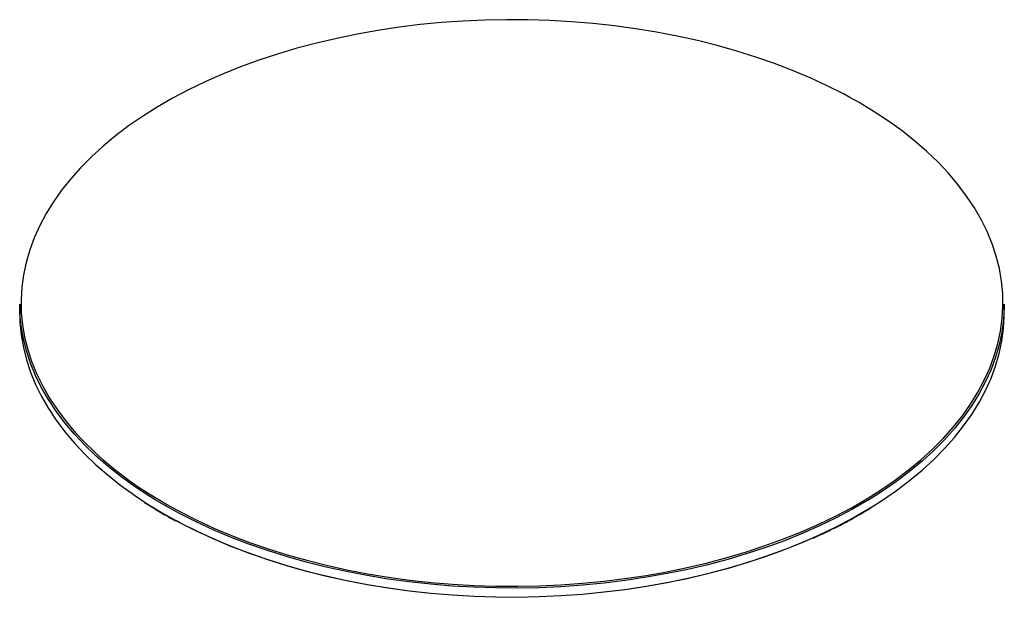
# Paper-space layout '_Isométrica' of a CAD drawing. Header units: millimetres. Extents: x -73 to 73, y -42 to 43.
import ezdxf

# ---------------------------------------------------------------- set-up
doc = ezdxf.new("R2010")
doc.units = ezdxf.units.MM

psp = doc.layouts.new('_Isométrica')

# ---------------------------------------------------------------- linework, layer by layer
at = {"color": 7, "linetype": 'Continuous', "lineweight": 25}
for p, q in [((-72.5, 1.47), (-72.5, 0.16)), ((72.5, 0.16), (72.5, 1.47))]:
    psp.add_line(p, q, dxfattribs=at)
at = {"color": 8, "linetype": 'Continuous', "lineweight": 25}
for p, q in [((-51.27, -28.13), (-52.54, -27.37)), ((-51.12, -27.88), (-50.81, -28.06))]:
    psp.add_line(p, q, dxfattribs=at)
at = {"color": 7, "linetype": 'Continuous', "lineweight": 25, "flags": 128}
for points in [[(49.75, 31.92), (48.81, 32.42), (46.41, 33.64), (43.91, 34.79), (41.32, 35.88), (38.66, 36.9), (35.92, 37.86), (33.11, 38.74), (30.23, 39.55), (27.3, 40.28), (24.31, 40.94), (21.27, 41.52), (18.2, 42.03), (15.08, 42.45), (11.94, 42.8), (8.78, 43.06), (5.59, 43.25), (2.4, 43.35), (-0.8, 43.37), (-4, 43.31), (-7.19, 43.16), (-10.36, 42.94), (-13.52, 42.64), (-16.64, 42.25), (-19.74, 41.79), (-22.8, 41.24), (-25.81, 40.62), (-28.77, 39.92), (-31.68, 39.15), (-34.52, 38.31), (-37.3, 37.39), (-40, 36.4), (-42.63, 35.35), (-43.76, 34.86)], [(-52.54, -27.37), (-53.48, -26.79), (-55.6, -25.39), (-57.6, -23.95), (-59.49, -22.45), (-61.27, -20.91), (-62.92, -19.32), (-64.45, -17.7), (-65.86, -16.03), (-67.13, -14.33), (-68.28, -12.6), (-69.29, -10.85), (-70.17, -9.06), (-70.9, -7.26), (-71.5, -5.44), (-71.96, -3.61), (-72.28, -1.77), (-72.46, 0.08), (-72.5, 1.47)], [(72.5, 1.47), (72.5, 1.01), (72.39, -0.84), (72.14, -2.69), (71.75, -4.53), (71.22, -6.35), (70.55, -8.17), (69.75, -9.96), (68.8, -11.73), (67.72, -13.47), (66.51, -15.19), (65.17, -16.87), (63.7, -18.51), (62.11, -20.12), (60.39, -21.69), (58.56, -23.21), (56.61, -24.68), (54.55, -26.1), (52.39, -27.46), (52.36, -27.48)], [(-72.5, 0.16), (-72.46, -1.23), (-72.28, -3.07), (-71.96, -4.92), (-71.5, -6.75), (-70.9, -8.57), (-70.17, -10.37), (-69.29, -12.15), (-68.28, -13.91), (-67.13, -15.64), (-65.86, -17.34), (-64.45, -19), (-62.92, -20.63), (-61.27, -22.22), (-59.49, -23.76), (-57.6, -25.25), (-55.6, -26.7), (-54.15, -27.66)], [(52.86, -28.48), (54.55, -27.4), (56.61, -25.98), (58.56, -24.51), (60.39, -22.99), (62.11, -21.43), (63.7, -19.82), (65.17, -18.17), (66.51, -16.49), (67.72, -14.78), (68.8, -13.03), (69.75, -11.26), (70.55, -9.47), (71.22, -7.66), (71.75, -5.83), (72.14, -4), (72.39, -2.15), (72.5, -0.3), (72.5, 0.16)], [(-50.81, -28.06), (-48.81, -29.16), (-46.41, -30.37), (-43.91, -31.53), (-41.32, -32.62), (-38.66, -33.64), (-35.92, -34.59), (-33.11, -35.47), (-30.23, -36.28), (-27.3, -37.02), (-24.31, -37.67), (-21.27, -38.26), (-18.2, -38.76), (-15.08, -39.19), (-11.94, -39.53), (-8.78, -39.8), (-5.59, -39.98), (-2.4, -40.08), (0.8, -40.1), (4, -40.04), (7.19, -39.9), (10.36, -39.67), (13.52, -39.37), (16.64, -38.98), (19.74, -38.52), (22.8, -37.98), (25.81, -37.35), (28.77, -36.66), (31.68, -35.89), (34.52, -35.04), (37.3, -34.12), (40, -33.13), (42.63, -32.08), (45.17, -30.96), (47.62, -29.77), (49.98, -28.53), (52.24, -27.22), (54.4, -25.86), (56.46, -24.44), (58.4, -22.97), (60.23, -21.46), (61.94, -19.9), (62.36, -19.48)], [(44.14, -33.06), (42.63, -33.71), (40, -34.77), (37.3, -35.76), (34.52, -36.67), (31.68, -37.52), (28.77, -38.29), (25.81, -38.99), (22.8, -39.61), (19.74, -40.15), (16.64, -40.62), (13.52, -41), (10.36, -41.31), (7.19, -41.53), (4, -41.67), (0.8, -41.74), (-2.4, -41.71), (-5.59, -41.61), (-8.78, -41.43), (-11.94, -41.16), (-15.08, -40.82), (-18.2, -40.39), (-21.27, -39.89), (-24.31, -39.31), (-27.3, -38.65), (-30.23, -37.91), (-33.11, -37.1), (-35.92, -36.22), (-38.66, -35.27), (-41.32, -34.25), (-43.91, -33.16), (-46.41, -32.01), (-48.81, -30.79), (-49.42, -30.47)]]:
    psp.add_lwpolyline(points, dxfattribs=at)
at = {"color": 8, "linetype": 'Continuous', "lineweight": 25, "flags": 128}
for points in [[(-43.76, 34.86), (-45.17, 34.22), (-47.62, 33.04), (-49.98, 31.79), (-52.24, 30.49), (-54.4, 29.12), (-56.46, 27.71), (-58.4, 26.24), (-60.23, 24.73), (-61.94, 23.16), (-63.53, 21.56), (-64.99, 19.92), (-66.33, 18.24), (-67.54, 16.53), (-68.61, 14.79), (-69.55, 13.03), (-70.36, 11.24), (-71.03, 9.44), (-71.55, 7.61), (-71.94, 5.78), (-72.19, 3.94), (-72.3, 2.09), (-72.26, 0.25), (-72.08, -1.6), (-71.77, -3.43), (-71.31, -5.26), (-70.71, -7.07), (-69.97, -8.87), (-69.1, -10.65), (-68.09, -12.4), (-66.95, -14.13), (-65.68, -15.82), (-64.27, -17.48), (-63.04, -18.8)], [(62.36, -19.48), (63.53, -18.3), (64.99, -16.65), (66.33, -14.98), (67.54, -13.27), (68.61, -11.53), (69.55, -9.76), (70.36, -7.98), (71.03, -6.17), (71.55, -4.35), (71.94, -2.52), (72.19, -0.67), (72.3, 1.17), (72.26, 3.02), (72.08, 4.86), (71.77, 6.7), (71.31, 8.53), (70.71, 10.34), (69.97, 12.14), (69.1, 13.91), (68.09, 15.67), (66.95, 17.39), (65.68, 19.09), (64.27, 20.75), (62.75, 22.37), (61.1, 23.95), (59.33, 25.49), (57.44, 26.98), (55.44, 28.42), (53.34, 29.81), (51.12, 31.15), (49.75, 31.92)], [(-53.45, -26.48), (-53.34, -26.55), (-51.12, -27.88)], [(52.36, -27.48), (50.12, -28.77), (47.75, -30.02), (45.29, -31.21), (42.74, -32.34), (40.11, -33.39), (37.4, -34.38), (34.62, -35.3), (31.77, -36.15), (28.85, -36.93), (25.88, -37.63), (22.86, -38.25), (19.8, -38.79), (16.69, -39.26), (13.55, -39.65), (10.39, -39.95), (7.21, -40.18), (4.01, -40.32), (0.8, -40.38), (-2.41, -40.36), (-5.61, -40.26), (-8.8, -40.07), (-11.97, -39.81), (-15.13, -39.46), (-18.25, -39.04), (-21.33, -38.53), (-24.38, -37.95), (-27.37, -37.29), (-30.32, -36.55), (-33.2, -35.74), (-36.02, -34.85), (-38.77, -33.9), (-41.44, -32.87), (-44.03, -31.78), (-46.53, -30.62), (-48.95, -29.41), (-51.27, -28.13)], [(-54.15, -27.66), (-53.48, -28.09), (-51.27, -29.43)], [(-51.27, -29.43), (-48.95, -30.71), (-46.53, -31.93), (-44.03, -33.09), (-41.44, -34.18), (-38.77, -35.2), (-36.02, -36.16), (-33.2, -37.04), (-30.32, -37.86), (-27.37, -38.59), (-24.38, -39.25), (-21.33, -39.84), (-18.25, -40.34), (-15.13, -40.77), (-11.97, -41.12), (-8.8, -41.38), (-5.61, -41.56), (-2.41, -41.67), (0.8, -41.69), (4.01, -41.63), (7.21, -41.48), (10.39, -41.26), (13.55, -40.95), (16.69, -40.57), (19.8, -40.1), (22.86, -39.55), (25.88, -38.93), (28.85, -38.23), (31.77, -37.46), (34.62, -36.61), (37.4, -35.69), (40.11, -34.7), (42.74, -33.64), (45.29, -32.52), (47.75, -31.33), (50.12, -30.08), (52.39, -28.77), (52.86, -28.48)]]:
    psp.add_lwpolyline(points, dxfattribs=at)
at = {"color": 7, "linetype": 'Continuous', "lineweight": 25}
psp.add_arc((-25.87, 17.85), 52.2, 224.587, 238.1083, dxfattribs=at)
for points, knots in [([(-54.1, -27.75), (-53.78, -27.96), (-52.86, -28.57), (-51.87, -29.14), (-51.22, -29.52)], [0, 0, 0, 0, 0.341973, 1, 1, 1, 1]), ([(44.33, -33.03), (45.1, -32.67), (46.67, -31.96), (48.93, -30.8), (50.99, -29.68), (52.25, -28.91), (52.81, -28.57)], [0, 0, 0, 0, 0.258811, 0.522487, 0.78617, 1, 1, 1, 1]), ([(-51.22, -29.52), (-50.85, -29.74), (-50.3, -30.05), (-49.73, -30.35), (-49.55, -30.45)], [0, 0, 0, 0, 0.689493, 1, 1, 1, 1])]:
    psp.add_open_spline(points, degree=3, knots=knots, dxfattribs=at)

doc.saveas('drawing.dxf')
